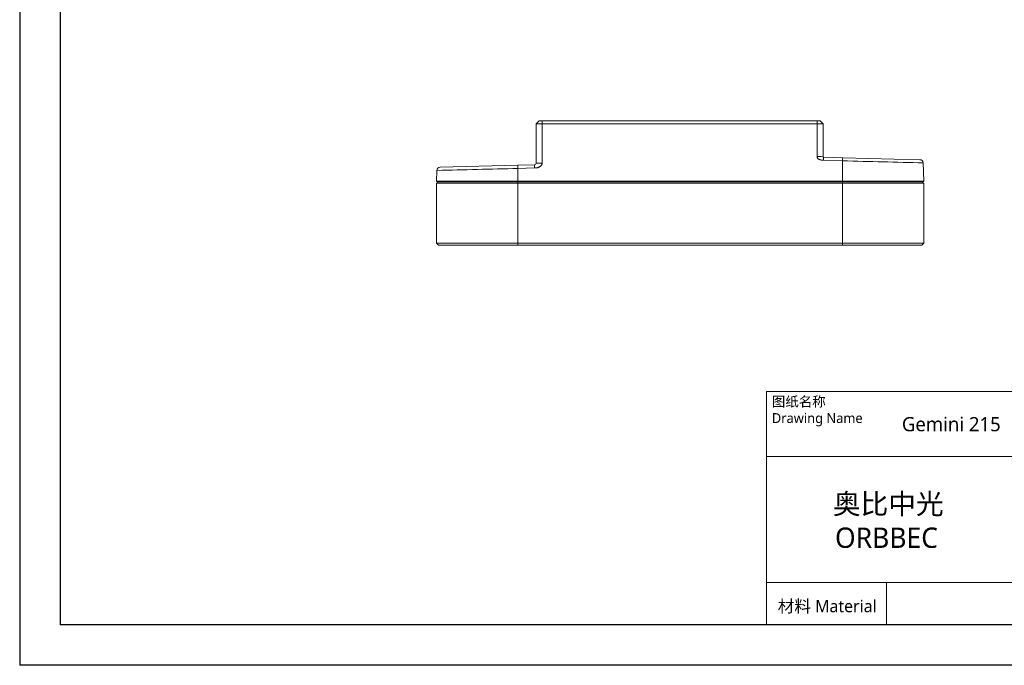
# Model space of a CAD drawing. Header units: millimetres. Extents: x 674 to 1144, y -380 to -42.
# Tile 1 of 12: x 674 to 917, y -380 to -221. Entities that reach past the tile are written whole.
import ezdxf

# ---------------------------------------------------------------- set-up
doc = ezdxf.new("R2010")
doc.units = ezdxf.units.MM
doc.header["$LTSCALE"] = 0.3
doc.layers.get('0').update_dxf_attribs({"lineweight": 13})
doc.layers.add('from', color=7, linetype='Continuous', lineweight=13)
doc.styles.add('HANA', font='arial.ttf')

msp = doc.modelspace()

# ---------------------------------------------------------------- linework, layer by layer
at = {"color": 7, "lineweight": 25}
for p, q in [((674.04, -41.742), (674.04, -379.742)), ((684.04, -51.742), (684.04, -369.742)), ((1134.04, -369.742), (684.04, -369.742)), ((1144.04, -379.742), (674.04, -379.742))]:
    msp.add_line(p, q, dxfattribs=at)
at = {"color": 7, "lineweight": 13, "ltscale": 0.025617}
for p, q in [((801.221, -246.462), (801.946, -245.738)), ((801.221, -246.462), (801.946, -245.738)), ((871.921, -246.462), (871.196, -245.738))]:
    msp.add_line(p, q, dxfattribs=at)
at = {"color": 7, "lineweight": 13, "ltscale": 0.242136}
msp.add_line((801.221, -246.462), (801.221, -256.148), dxfattribs=at)
at = {"color": 7, "lineweight": 13, "ltscale": 0.019378}
msp.add_line((802.721, -245.738), (801.946, -245.738), dxfattribs=at)
at = {"color": 7, "lineweight": 13}
for p, q in [((870.421, -245.738), (802.721, -245.738)), ((870.421, -246.437), (802.721, -246.437)), ((776.721, -261.038), (796.721, -261.038)), ((876.721, -260.582), (796.721, -260.582)), ((876.721, -260.738), (796.721, -260.738)), ((796.721, -261.038), (876.721, -261.038)), ((876.721, -261.038), (896.721, -261.038)), ((796.721, -275.838), (776.721, -275.838)), ((876.721, -275.838), (796.721, -275.838)), ((876.721, -276.338), (796.721, -276.338)), ((896.721, -275.838), (876.721, -275.838)), ((857.99, -312.332), (1134.04, -312.332)), ((857.99, -312.332), (857.99, -369.742)), ((857.99, -328.307), (1134.04, -328.307)), ((857.99, -359.383), (1134.04, -359.383)), ((857.99, -369.742), (1134.04, -369.742))]:
    msp.add_line(p, q, dxfattribs=at)
at = {"color": 7, "lineweight": 13, "ltscale": 0.01749}
for p, q in [((802.721, -246.437), (802.721, -245.738)), ((870.421, -246.437), (870.421, -245.738))]:
    msp.add_line(p, q, dxfattribs=at)
at = {"color": 7, "lineweight": 13, "ltscale": 0.24146}
msp.add_line((802.721, -246.437), (802.721, -256.096), dxfattribs=at)
at = {"color": 7, "lineweight": 13, "ltscale": 0.019379}
msp.add_line((871.196, -245.738), (870.421, -245.738), dxfattribs=at)
at = {"color": 7, "lineweight": 13, "ltscale": 0.201855}
msp.add_line((870.421, -254.511), (870.421, -246.437), dxfattribs=at)
at = {"color": 7, "lineweight": 13, "ltscale": 0.202531}
msp.add_line((871.921, -246.462), (871.921, -254.564), dxfattribs=at)
at = {"color": 7, "lineweight": 13, "ltscale": 0.477723}
msp.add_line((777.598, -257.156), (796.7, -256.656), dxfattribs=at)
at = {"color": 7, "lineweight": 13, "ltscale": 0.103321}
for p, q in [((796.7, -256.656), (800.832, -256.548)), ((796.721, -257.428), (800.853, -257.32))]:
    msp.add_line(p, q, dxfattribs=at)
at = {"color": 7, "lineweight": 13, "ltscale": 0.118129}
msp.add_line((871.998, -255.435), (876.721, -255.559), dxfattribs=at)
at = {"color": 7, "lineweight": 13, "ltscale": 0.11813}
msp.add_line((872.019, -254.664), (876.742, -254.787), dxfattribs=at)
at = {"color": 7, "lineweight": 13, "ltscale": 0.125578}
msp.add_line((876.721, -255.559), (876.721, -260.582), dxfattribs=at)
at = {"color": 7, "lineweight": 13, "ltscale": 0.476089}
msp.add_line((876.742, -254.787), (895.779, -255.286), dxfattribs=at)
at = {"color": 7, "lineweight": 13, "ltscale": 0.113185}
msp.add_line((896.558, -256.058), (896.716, -260.582), dxfattribs=at)
at = {"color": 7, "lineweight": 13, "ltscale": 0.066399}
msp.add_line((776.819, -257.928), (776.727, -260.582), dxfattribs=at)
at = {"color": 7, "lineweight": 13, "ltscale": 0.078864}
msp.add_line((796.721, -257.428), (796.721, -260.582), dxfattribs=at)
at = {"color": 7, "lineweight": 13, "ltscale": 0.37}
for p, q in [((776.721, -275.838), (776.721, -261.038)), ((796.721, -275.838), (796.721, -261.038)), ((876.721, -261.038), (876.721, -275.838)), ((896.721, -275.838), (896.721, -261.038))]:
    msp.add_line(p, q, dxfattribs=at)
at = {"color": 7, "lineweight": 13, "ltscale": 0.499865}
for p, q in [((796.721, -260.582), (776.727, -260.582)), ((896.716, -260.582), (876.721, -260.582))]:
    msp.add_line(p, q, dxfattribs=at)
at = {"color": 7, "lineweight": 13, "ltscale": 0.005395}
for p, q in [((776.876, -260.738), (776.727, -260.582)), ((896.566, -260.738), (896.716, -260.582))]:
    msp.add_line(p, q, dxfattribs=at)
at = {"color": 7, "lineweight": 13, "ltscale": 0.496117}
for p, q in [((796.721, -260.738), (776.876, -260.738)), ((896.566, -260.738), (876.721, -260.738))]:
    msp.add_line(p, q, dxfattribs=at)
at = {"color": 7, "lineweight": 13, "ltscale": 0.0075}
for p, q in [((777.021, -261.038), (777.021, -260.738)), ((796.721, -261.038), (796.721, -260.738)), ((876.721, -261.038), (876.721, -260.738)), ((896.421, -261.038), (896.421, -260.738))]:
    msp.add_line(p, q, dxfattribs=at)
at = {"color": 7, "lineweight": 13, "ltscale": 0.003881}
for p, q in [((796.721, -260.738), (796.721, -260.582)), ((876.721, -260.738), (876.721, -260.582))]:
    msp.add_line(p, q, dxfattribs=at)
at = {"color": 7, "lineweight": 13, "ltscale": 0.017678}
for p, q in [((777.221, -276.338), (776.721, -275.838)), ((896.221, -276.338), (896.721, -275.838))]:
    msp.add_line(p, q, dxfattribs=at)
at = {"color": 7, "lineweight": 13, "ltscale": 0.4875}
for p, q in [((796.721, -276.338), (777.221, -276.338)), ((896.221, -276.338), (876.721, -276.338))]:
    msp.add_line(p, q, dxfattribs=at)
at = {"color": 7, "lineweight": 13, "ltscale": 0.0125}
for p, q in [((796.721, -276.338), (796.721, -275.838)), ((876.721, -276.338), (876.721, -275.838))]:
    msp.add_line(p, q, dxfattribs=at)
at = {"color": 7, "lineweight": 13, "ltscale": 0.25897}
msp.add_line((887.549, -359.383), (887.549, -369.742), dxfattribs=at)
at = {"color": 7, "lineweight": 13}
for points in [[(802.721, -246.437), (802.169, -246.439), (801.654, -246.445), (801.382, -246.451), (801.284, -246.455), (801.23, -246.46), (801.223, -246.461), (801.222, -246.462), (801.221, -246.462)], [(871.921, -246.462), (871.92, -246.461), (871.915, -246.46), (871.88, -246.457), (871.815, -246.453), (871.611, -246.447), (871.359, -246.443), (871.065, -246.44), (870.421, -246.437)], [(871.998, -255.435), (871.912, -255.433), (871.825, -255.429), (871.733, -255.423), (871.638, -255.413), (871.533, -255.397), (871.425, -255.375), (871.315, -255.347), (871.206, -255.311), (871.091, -255.266), (871.035, -255.241), (870.98, -255.214), (870.927, -255.186), (870.876, -255.157), (870.802, -255.11), (870.733, -255.06), (870.671, -255.008), (870.614, -254.954), (870.574, -254.909), (870.538, -254.863), (870.507, -254.816), (870.487, -254.78), (870.469, -254.743), (870.454, -254.704), (870.442, -254.666), (870.433, -254.629), (870.427, -254.591), (870.423, -254.552), (870.421, -254.511)], [(802.721, -256.096), (802.718, -256.167), (802.708, -256.239), (802.692, -256.31), (802.67, -256.379), (802.641, -256.449), (802.605, -256.518), (802.562, -256.589), (802.512, -256.658), (802.455, -256.726), (802.389, -256.795), (802.317, -256.861), (802.239, -256.924), (802.153, -256.985), (802.062, -257.041), (801.967, -257.092), (801.891, -257.128), (801.813, -257.161), (801.734, -257.19), (801.656, -257.216), (801.553, -257.244), (801.453, -257.267), (801.355, -257.284), (801.243, -257.298), (801.137, -257.308), (801.038, -257.314), (800.853, -257.32)]]:
    msp.add_lwpolyline(points, dxfattribs=at)
for centre, radius, start, end in [((872.021, -254.564), 0.1, 179.99985, 268.5), ((800.821, -256.148), 0.4, 271.49999, 359.99992), ((1104.57, 8409.221), 8667.775, 268.4936949, 268.6248618), ((895.758, -256.086), 0.8, 2, 88.5), ((777.619, -257.956), 0.8, 91.5, 178), ((567.015, 8478.888), 8739.334, 271.3756249, 271.506143)]:
    msp.add_arc(centre, radius, start, end, dxfattribs=at)
for centre, major_axis, ratio, start_param, end_param in [((870.421, -254.564), (-1.5, 0), 0.0348995, 3.1415928, 4.712389), ((796.721, -257.456), (0.021, -0.8), 0.0009141, 1.6056909, 3.1415927), ((800.853, -257.347), (0.021, -0.8), 0.0009141, 1.6056909, 3.1415927), ((802.721, -256.148), (1.5, 0), 0.0348995, 1.5707963, 3.1416239), ((871.998, -255.463), (-0.021, -0.8), 0.0009141, 3.1415927, 4.6774944), ((876.721, -255.587), (-0.021, -0.8), 0.0009141, 3.1415927, 4.6774944)]:
    msp.add_ellipse(centre, major_axis=major_axis, ratio=ratio, start_param=start_param, end_param=end_param, dxfattribs=at)

# ---------------------------------------------------------------- texts
at = {"layer": 'from', "color": 7, "attachment_point": 1, "style": 'HANA'}
for s, width, heights, insert, char_height in [('{\\fMicrosoft YaHei|b0|i0|c134|p34;图纸名称^JDrawing Name}', 30.34104, [0], (859.285, -313.613), 2.433), ('{\\fMicrosoft YaHei|b0|i0|c134|p34;Gemini 215}', 26.36395, [2.349], (891.326, -318.633), 3.5), ('\\pi4.83545;{\\fMicrosoft YaHei|b0|i0|c134|p34;奥比中光\\P\\pi5.3585;ORBBEC}', 47.90565, [0], (869.494, -337.501), 5), ('\\pi1.2243;{\\fMicrosoft YaHei|b0|i0|c134|p34;材料 Material}', 30.04735, [0], (859.519, -363.681), 3)]:
    msp.add_mtext_dynamic_manual_height_columns(s, width=width, gutter_width=10.8, heights=heights, dxfattribs=dict(at, insert=insert, char_height=char_height))

doc.saveas('drawing.dxf')
